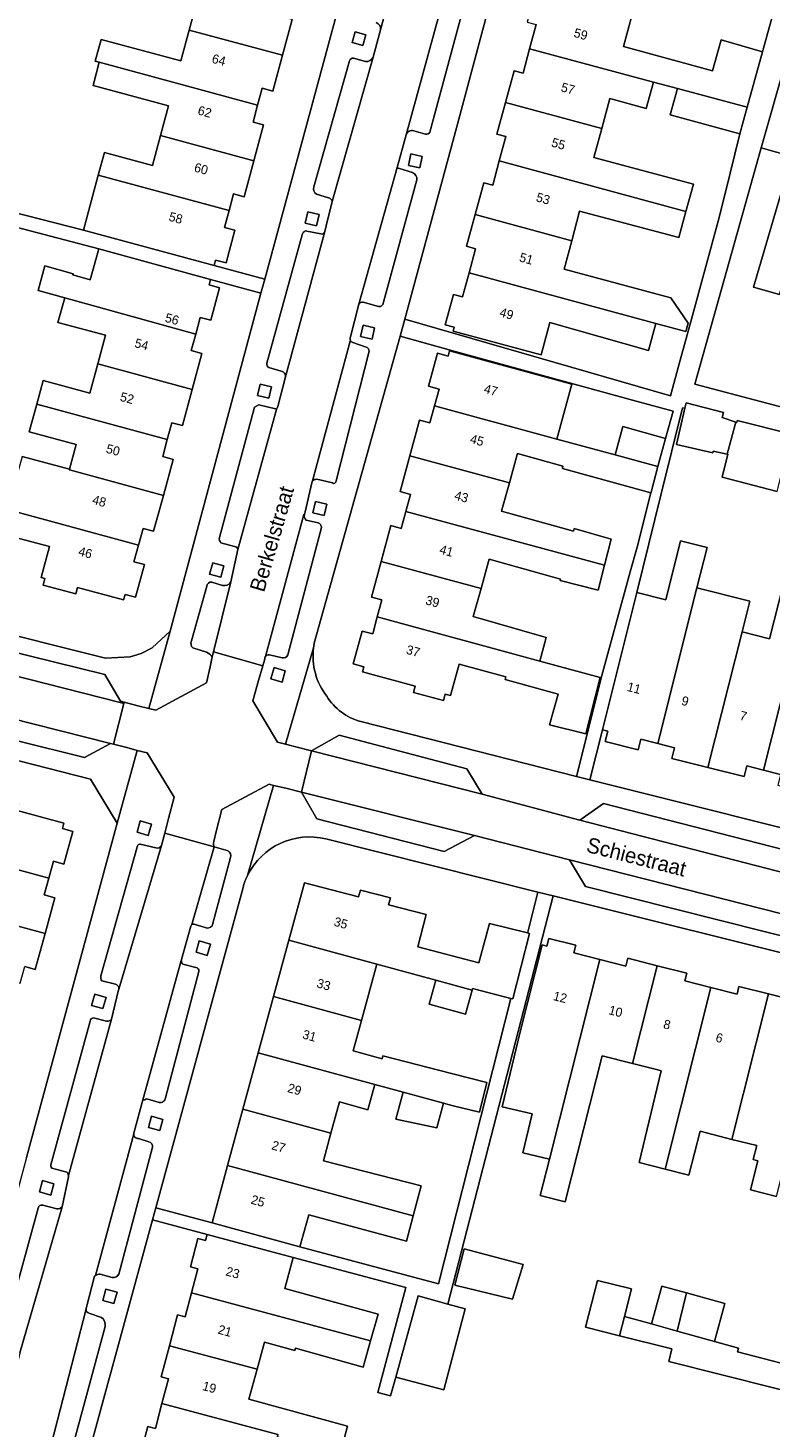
# Model space of a CAD drawing. Header units: metres. Extents: x 151448 to 154749, y 463108 to 465296.
# Tile 215 of 256: x 153399 to 153460, y 463644 to 463759. Entities that reach past the tile are written whole.
import ezdxf
from ezdxf.enums import TextEntityAlignment as Align

# ---------------------------------------------------------------- set-up
doc = ezdxf.new("R2010")
doc.units = ezdxf.units.M
for name, color, linetype, lineweight in [('B-PV-GR-GROENVOORZIENING-GV', 253, 'Continuous', 9), ('B-PV-OG-BEBOUWING-GV', 1, 'Continuous', 9), ('B-PV-OG-BEBOUWING-T18', 2, 'Continuous', 9), ('B-PV-OG-TERREIN_ERF-GV', 253, 'Continuous', 9), ('B-PV-OG-TOPOGRAFIE-T18', 2, 'Continuous', 9), ('B-PV-VH-OPENVERHARDING_BETONSTRAATSTEEN-GV', 253, 'Continuous', 9), ('B-PV-VH-OPENVERHARDING_STRAATBAKSTEEN-GV', 253, 'Continuous', 9), ('B-PV-VH-OPENVERHARDING_TEGEL-GV', 253, 'Continuous', 9)]:
    doc.layers.add(name, color=color, linetype=linetype, lineweight=lineweight)
doc.styles.add('Drong', font='txt', dxfattribs={"height": 1.8})

msp = doc.modelspace()

# ---------------------------------------------------------------- linework, layer by layer
at = {"layer": 'B-PV-GR-GROENVOORZIENING-GV', "flags": 128}
for points in [[(153426.451, 463757.616), (153426.695, 463758.488), (153425.818, 463758.733), (153425.574, 463757.862)], [(153431.131, 463747.532), (153431.338, 463748.47), (153430.4, 463748.677), (153430.193, 463747.739)], [(153422.646, 463742.764), (153422.853, 463743.702), (153421.915, 463743.909), (153421.708, 463742.971)], [(153427.202, 463733.44), (153427.409, 463734.378), (153426.471, 463734.585), (153426.264, 463733.647)], [(153418.718, 463728.582), (153418.925, 463729.52), (153417.987, 463729.727), (153417.78, 463728.789)], [(153423.273, 463718.932), (153423.48, 463719.87), (153422.542, 463720.077), (153422.335, 463719.139)], [(153414.753, 463713.846), (153415.014, 463714.771), (153414.09, 463715.032), (153413.829, 463714.108)], [(153419.802, 463705.222), (153420.063, 463706.147), (153419.138, 463706.408), (153418.878, 463705.484)], [(153408.794, 463692.597), (153409.055, 463693.522), (153408.131, 463693.783), (153407.87, 463692.859)], [(153413.643, 463682.725), (153413.904, 463683.65), (153412.98, 463683.911), (153412.719, 463682.987)], [(153405.05, 463678.342), (153405.311, 463679.267), (153404.387, 463679.528), (153404.126, 463678.604)], [(153409.731, 463668.3), (153409.992, 463669.225), (153409.068, 463669.486), (153408.807, 463668.562)], [(153400.759, 463662.997), (153401.02, 463663.922), (153400.096, 463664.183), (153399.835, 463663.259)], [(153405.963, 463654.069), (153406.224, 463654.994), (153405.3, 463655.255), (153405.039, 463654.331)]]:
    msp.add_lwpolyline(points, close=True, dxfattribs=at)
at = {"layer": 'B-PV-OG-BEBOUWING-GV', "flags": 128}
for points in [[(153419.827, 463756.809), (153420.621, 463759.758), (153419.762, 463759.99), (153420.142, 463761.396), (153407.313, 463764.864), (153407.231, 463764.563), (153406.711, 463762.639), (153412.73, 463761.012), (153412.151, 463758.877)], [(153459.337, 463757.083), (153455.931, 463758.064), (153455.231, 463755.509), (153447.906, 463757.517), (153448.622, 463760.161), (153448.396, 463760.223), (153448.549, 463760.789), (153446.057, 463761.463), (153445.904, 463760.898), (153441.452, 463762.104), (153441.359, 463761.755), (153440.615, 463761.955), (153439.962, 463759.52), (153440.706, 463759.321), (153440.169, 463757.321), (153450.354, 463754.589), (153452.334, 463754.058), (153458.078, 463752.517)], [(153417.79, 463752.697), (153418.167, 463754.094), (153419.032, 463753.86), (153419.827, 463756.809), (153412.151, 463758.877), (153411.461, 463756.333), (153404.907, 463758.111), (153404.42, 463756.312), (153404.757, 463756.221)], [(153438.185, 463752.921), (153446.105, 463750.775), (153446.762, 463753.237), (153449.767, 463752.423), (153450.354, 463754.589), (153440.169, 463757.321), (153439.633, 463755.321), (153438.89, 463755.523)], [(153465.83, 463755.117), (153463.931, 463755.655), (153464.142, 463756.4), (153461.789, 463757.066), (153461.578, 463756.32), (153461.275, 463756.406), (153459.228, 463749.176), (153461.751, 463748.462), (153458.609, 463737.715), (153460.735, 463737.111)], [(153404.757, 463756.221), (153404.244, 463754.324), (153410.459, 463752.638), (153409.795, 463750.192), (153417.477, 463748.108), (153418.279, 463751.066), (153417.412, 463751.301), (153417.79, 463752.697)], [(153452.334, 463754.058), (153451.745, 463751.887), (153457.476, 463750.333), (153458.078, 463752.517)], [(153437.679, 463748.11), (153453.04, 463743.948), (153453.662, 463746.197), (153445.467, 463748.383), (153446.105, 463750.775), (153438.185, 463752.921), (153437.48, 463750.32), (153438.223, 463750.119)], [(153404.679, 463746.933), (153415.434, 463744.013), (153415.807, 463745.386), (153416.674, 463745.151), (153417.477, 463748.108), (153409.795, 463750.192), (153409.13, 463747.74), (153405.181, 463748.79)], [(153453.04, 463743.948), (153437.679, 463748.11), (153437.135, 463746.102), (153436.392, 463746.304), (153435.685, 463743.695), (153443.642, 463741.539), (153444.29, 463743.967), (153452.445, 463741.792)], [(153415.434, 463744.013), (153404.679, 463746.933), (153403.456, 463742.412), (153414.21, 463739.503), (153414.329, 463739.943), (153415.193, 463739.708), (153415.925, 463742.405), (153415.061, 463742.64)], [(153453.02, 463734.072), (153453.234, 463734.767), (153451.802, 463736.848), (153443.02, 463739.208), (153443.642, 463741.539), (153435.685, 463743.695), (153434.978, 463741.087), (153435.721, 463740.885), (153435.185, 463738.905), (153450.571, 463734.735)], [(153412.701, 463733.859), (153413.07, 463735.223), (153413.934, 463734.988), (153414.663, 463737.673), (153413.798, 463737.907), (153413.915, 463738.338), (153404.715, 463740.878), (153404.01, 463738.326), (153402.583, 463738.72), (153402.61, 463738.816), (153400.277, 463739.46), (153399.72, 463737.443), (153401.933, 463736.832)], [(153435.185, 463738.905), (153434.648, 463736.924), (153433.905, 463737.125), (153433.226, 463734.616), (153433.969, 463734.414), (153433.885, 463734.106), (153441.119, 463732.149), (153441.836, 463734.798), (153449.964, 463732.497), (153450.571, 463734.735)], [(153401.933, 463736.832), (153401.353, 463734.822), (153405.283, 463733.76), (153404.647, 463731.403), (153412.394, 463729.293), (153413.191, 463732.262), (153412.331, 463732.495), (153412.701, 463733.859)], [(153442.403, 463725.213), (153443.634, 463729.742), (153433.584, 463732.474), (153433.459, 463732.035), (153432.585, 463732.272), (153431.853, 463729.569), (153432.726, 463729.333), (153432.348, 463727.939)], [(153404.647, 463731.403), (153403.993, 463728.981), (153400.138, 463730.022), (153399.617, 463728.095), (153410.355, 463725.17), (153410.733, 463726.559), (153411.597, 463726.324), (153412.394, 463729.293)], [(153410.033, 463720.584), (153410.84, 463723.544), (153409.976, 463723.78), (153410.355, 463725.17), (153399.617, 463728.095), (153398.997, 463725.798), (153402.852, 463724.757), (153402.306, 463722.734), (153402.295, 463722.692)], [(153450.737, 463722.953), (153447.212, 463723.909), (153442.403, 463725.213), (153432.348, 463727.939), (153431.971, 463726.546), (153431.102, 463726.782), (153430.304, 463723.838), (153438.516, 463721.612), (153439.158, 463723.938), (153439.181, 463724.02), (153442.919, 463722.988), (153442.868, 463722.802), (153450.155, 463720.791), (153450.168, 463720.835)], [(153456.442, 463723.971), (153457.144, 463726.613), (153456.006, 463726.984), (153456.127, 463727.395), (153453.06, 463728.207), (153452.942, 463727.75), (153452.262, 463724.774), (153455.262, 463724.071), (153455.289, 463724.233)], [(153450.737, 463722.953), (153451.358, 463725.267), (153447.844, 463726.241), (153447.212, 463723.909)], [(153457.144, 463726.613), (153456.442, 463723.971), (153456.478, 463723.963), (153456.018, 463722.071), (153460.558, 463720.908), (153461.721, 463725.61), (153457.256, 463726.731), (153457.235, 463726.584)], [(153407.989, 463716.486), (153408.363, 463717.859), (153409.227, 463717.623), (153410.033, 463720.584), (153402.295, 463722.692), (153402.306, 463722.734), (153398.399, 463723.785), (153397.215, 463719.422)], [(153429.995, 463719.259), (153446.338, 463714.828), (153446.89, 463716.966), (153443.836, 463717.859), (153443.782, 463717.643), (153437.871, 463719.275), (153437.899, 463719.378), (153438.516, 463721.612), (153430.304, 463723.838), (153429.506, 463720.895), (153430.375, 463720.66)], [(153384.723, 463717.671), (153390.85, 463716.002), (153391.579, 463718.675), (153394.573, 463717.86), (153394.599, 463717.956), (153400.664, 463716.369), (153399.971, 463713.827), (153400.29, 463713.74), (153400.141, 463713.195), (153402.819, 463712.466), (153402.967, 463713.011), (153406.761, 463711.977), (153406.883, 463712.426), (153407.744, 463712.191), (153408.479, 463714.879), (153407.615, 463715.114), (153407.989, 463716.486), (153397.215, 463719.422), (153389.448, 463721.538), (153385.94, 463722.493)], [(153446.338, 463714.828), (153429.995, 463719.259), (153429.615, 463717.859), (153428.746, 463718.094), (153427.948, 463715.151), (153436.176, 463712.92), (153436.792, 463715.148), (153436.839, 463715.318), (153442.724, 463713.691), (153442.694, 463713.583), (153445.808, 463712.777)], [(153452.594, 463716.832), (153451.384, 463711.992), (153448.986, 463712.592), (153446.163, 463701.297), (153446.609, 463701.186), (153446.391, 463700.313), (153449.105, 463699.634), (153449.323, 463700.507), (153450.713, 463700.158), (153453.936, 463712.971), (153454.771, 463716.287)], [(153459.429, 463697.965), (153463.555, 463714.363), (153463.912, 463715.782), (153461.822, 463716.308), (153459.927, 463708.779), (153457.659, 463709.349), (153454.851, 463698.188), (153457.82, 463697.441), (153458.039, 463698.314)], [(153436.176, 463712.92), (153427.948, 463715.151), (153427.15, 463712.208), (153428.019, 463711.973), (153427.64, 463710.574), (153441.013, 463706.948), (153441.539, 463708.887), (153435.54, 463710.617)], [(153463.555, 463714.363), (153459.429, 463697.965), (153460.818, 463697.615), (153460.598, 463696.742), (153463.567, 463695.995), (153465.606, 463704.097), (153463.232, 463704.703), (153465.585, 463713.835)], [(153450.713, 463700.158), (153452.102, 463699.808), (153451.882, 463698.935), (153454.851, 463698.188), (153457.659, 463709.349), (153458.295, 463711.875), (153453.936, 463712.971)], [(153445.988, 463705.599), (153441.013, 463706.948), (153427.64, 463710.574), (153427.261, 463709.175), (153426.394, 463709.41), (153425.663, 463706.705), (153426.527, 463706.471), (153426.413, 463706.051), (153430.761, 463704.892), (153430.618, 463704.361), (153433.08, 463703.697), (153433.223, 463704.229), (153433.662, 463704.11), (153434.362, 463706.678), (153438.22, 463705.656), (153438.156, 463705.415), (153442.509, 463704.229), (153441.822, 463701.708), (153444.812, 463700.966)], [(153387.736, 463692.44), (153389.589, 463691.928), (153389.631, 463692.08), (153400.607, 463689.087), (153400.984, 463690.469), (153401.853, 463690.232), (153402.589, 463692.927), (153401.72, 463693.164), (153401.843, 463693.612), (153397.992, 463694.647), (153398.131, 463695.165), (153395.49, 463695.897), (153395.345, 463695.359), (153392.883, 463696.02), (153392.193, 463693.453), (153388.303, 463694.489), (153389.158, 463697.587), (153385.456, 463698.608), (153384.035, 463693.461)], [(153389.589, 463691.928), (153389.053, 463690.004), (153393.191, 463688.853), (153392.586, 463686.617), (153400.294, 463684.515), (153401.099, 463687.468), (153400.231, 463687.705), (153400.607, 463689.087), (153389.631, 463692.08)], [(153427.595, 463682.001), (153432.449, 463680.681), (153435.44, 463679.869), (153435.476, 463679.995), (153438.638, 463679.188), (153438.803, 463679.145), (153440.176, 463684.525), (153440.002, 463684.569), (153436.863, 463685.353), (153436, 463682.105), (153430.974, 463683.44), (153431.665, 463686.077), (153428.565, 463686.89), (153428.713, 463687.452), (153426.243, 463688.086), (153426.099, 463687.536), (153421.644, 463688.704), (153420.357, 463683.967)], [(153398.247, 463680.429), (153398.62, 463681.799), (153399.488, 463681.563), (153400.294, 463684.515), (153392.586, 463686.617), (153391.939, 463684.23), (153387.779, 463685.389), (153382.216, 463686.92), (153381.659, 463684.953)], [(153426.336, 463677.369), (153427.595, 463682.001), (153420.357, 463683.967), (153419.099, 463679.335)], [(153441.803, 463665.954), (153445.943, 463682.381), (153443.804, 463682.92), (153443.965, 463683.555), (153441.749, 463684.116), (153441.588, 463683.481), (153441.196, 463683.58), (153439.386, 463676.422), (153437.918, 463670.261), (153440.385, 463669.673), (153439.623, 463666.473)], [(153445.943, 463682.381), (153441.803, 463665.954), (153441.046, 463662.95), (153443.095, 463662.434), (153446.146, 463674.469), (153448.644, 463673.83), (153450.67, 463681.87), (153448.244, 463682.483), (153448.082, 463681.842)], [(153455.089, 463680.076), (153452.936, 463680.619), (153453.097, 463681.258), (153450.67, 463681.87), (153448.644, 463673.83), (153450.713, 463673.3), (153450.997, 463673.227), (153449.189, 463665.673), (153451.32, 463665.124)], [(153431.901, 463678.712), (153434.888, 463677.881), (153435.44, 463679.869), (153432.449, 463680.681)], [(153459.829, 463679.554), (153457.402, 463680.166), (153457.242, 463679.533), (153455.089, 463680.076), (153451.32, 463665.124), (153453.262, 463664.623), (153454.199, 463668.256), (153456.811, 463667.582), (153457.769, 463671.382)], [(153419.099, 463679.335), (153417.84, 463674.703), (153427.447, 463672.093), (153429.757, 463671.465), (153433.077, 463670.563), (153433.882, 463670.344), (153436.037, 463669.834), (153436.657, 463672.267), (153433.738, 463673.011), (153428.102, 463674.45), (153428.036, 463674.213), (153425.658, 463674.874), (153426.336, 463677.369)], [(153457.769, 463671.382), (153456.811, 463667.582), (153458.861, 463667.066), (153458.572, 463665.916), (153458.958, 463665.819), (153458.355, 463663.427), (153460.498, 463662.887), (153464.248, 463677.767), (153462.096, 463678.31), (153462.255, 463678.942), (153459.829, 463679.554)], [(153424.517, 463670.676), (153426.871, 463670.021), (153427.447, 463672.093), (153417.84, 463674.703), (153416.581, 463670.071), (153423.819, 463668.105)], [(153429.757, 463671.465), (153429.156, 463669.242), (153432.53, 463668.538), (153433.077, 463670.563)], [(153423.199, 463665.823), (153423.819, 463668.105), (153416.581, 463670.071), (153415.322, 463665.439), (153430.587, 463661.291), (153431.234, 463663.746)], [(153415.322, 463665.439), (153414.035, 463660.701), (153421.272, 463658.734), (153421.992, 463661.384), (153430.035, 463659.199), (153430.587, 463661.291)], [(153420.707, 463657.865), (153413.642, 463659.755), (153413.506, 463659.248), (153412.878, 463659.416), (153412.261, 463657.082), (153412.882, 463656.916), (153412.354, 463654.944), (153427.087, 463651.002), (153427.709, 463653.203), (153420.025, 463655.316)], [(153438.772, 463654.424), (153439.637, 463657.275), (153434.799, 463658.56), (153434.015, 463655.587)], [(153447.98, 463653.005), (153448.55, 463655.268), (153445.747, 463655.975), (153444.778, 463652.131), (153447.581, 463651.425)], [(153412.354, 463654.944), (153411.827, 463652.972), (153411.205, 463653.139), (153410.525, 463650.59), (153417.742, 463648.658), (153418.355, 463650.89), (153420.85, 463650.204), (153420.9, 463650.385), (153426.476, 463648.837), (153427.087, 463651.002)], [(153433.433, 463654.023), (153430.99, 463654.695), (153429.153, 463648.02), (153433.103, 463646.97), (153434.876, 463653.626)], [(153453.09, 463654.943), (153451.065, 463655.503), (153450.203, 463652.39), (153452.302, 463651.809)], [(153452.302, 463651.809), (153455.377, 463650.958), (153456.239, 463654.071), (153453.09, 463654.943)], [(153409.917, 463645.834), (153419.46, 463643.281), (153419.411, 463643.094), (153424.576, 463641.689), (153425.174, 463643.981), (153417.069, 463646.209), (153417.742, 463648.658), (153410.525, 463650.59), (153409.845, 463648.041), (153410.463, 463647.875)], [(153418.247, 463638.682), (153419.411, 463643.094), (153419.46, 463643.281), (153409.917, 463645.834), (153409.371, 463643.793), (153408.749, 463643.959), (153408.067, 463641.406)]]:
    msp.add_lwpolyline(points, close=True, dxfattribs=at)
at = {"layer": 'B-PV-OG-TERREIN_ERF-GV', "flags": 128}
for points in [[(153420.621, 463759.758), (153419.827, 463756.809), (153419.032, 463753.86), (153418.167, 463754.094), (153417.79, 463752.697), (153417.412, 463751.301), (153418.279, 463751.066), (153417.477, 463748.108), (153416.674, 463745.151), (153415.807, 463745.386), (153415.434, 463744.013), (153415.061, 463742.64), (153415.925, 463742.405), (153415.193, 463739.708), (153414.329, 463739.943), (153414.21, 463739.503), (153418.377, 463738.376), (153425.762, 463765.631)], [(153437.605, 463763.779), (153434.421, 463751.848), (153429.906, 463735.094), (153451.758, 463728.772), (153452.57, 463731.718), (153453.495, 463735.071), (153455.682, 463743.156), (153456.253, 463745.428), (153457.476, 463750.333), (153451.745, 463751.887), (153452.334, 463754.058), (153450.354, 463754.589), (153449.767, 463752.423), (153446.762, 463753.237), (153446.105, 463750.775), (153445.467, 463748.383), (153453.662, 463746.197), (153453.04, 463743.948), (153452.445, 463741.792), (153444.29, 463743.967), (153443.642, 463741.539), (153443.02, 463739.208)], [(153396.336, 463749.179), (153395.163, 463744.533), (153403.456, 463742.412), (153404.679, 463746.933), (153405.181, 463748.79), (153409.13, 463747.74), (153409.795, 463750.192), (153410.459, 463752.638), (153404.244, 463754.324), (153404.757, 463756.221), (153404.42, 463756.312), (153404.907, 463758.111), (153411.461, 463756.333), (153412.151, 463758.877), (153412.73, 463761.012)], [(153448.622, 463760.161), (153447.906, 463757.517), (153455.231, 463755.509), (153455.931, 463758.064), (153459.337, 463757.083), (153460.401, 463760.942)], [(153443.02, 463739.208), (153451.802, 463736.848), (153453.234, 463734.767), (153453.02, 463734.072), (153450.571, 463734.735), (153449.964, 463732.497), (153441.836, 463734.798), (153441.119, 463732.149), (153433.885, 463734.106), (153433.969, 463734.414), (153433.226, 463734.616), (153433.905, 463737.125), (153434.648, 463736.924), (153435.185, 463738.905), (153435.721, 463740.885), (153434.978, 463741.087), (153435.685, 463743.695), (153436.392, 463746.304), (153437.135, 463746.102), (153437.679, 463748.11), (153438.223, 463750.119), (153437.48, 463750.32), (153438.185, 463752.921), (153438.89, 463755.523), (153439.633, 463755.321), (153440.169, 463757.321), (153440.706, 463759.321)], [(153460.735, 463737.111), (153458.609, 463737.715), (153461.751, 463748.462), (153459.228, 463749.176), (153453.759, 463729.722), (153462.599, 463727.41)], [(153391.723, 463744.278), (153404.715, 463740.878), (153413.915, 463738.338), (153418.064, 463737.213), (153418.377, 463738.376), (153414.21, 463739.503), (153403.456, 463742.412), (153395.163, 463744.533)], [(153398.399, 463723.785), (153402.306, 463722.734), (153402.852, 463724.757), (153398.997, 463725.798), (153399.617, 463728.095), (153400.138, 463730.022), (153403.993, 463728.981), (153404.647, 463731.403), (153405.283, 463733.76), (153401.353, 463734.822), (153401.933, 463736.832), (153399.72, 463737.443), (153400.277, 463739.46), (153402.61, 463738.816), (153402.583, 463738.72), (153404.01, 463738.326), (153404.715, 463740.878), (153391.723, 463744.278)], [(153383.466, 463712.631), (153405.262, 463707.173), (153407.298, 463707.306), (153408.215, 463707.573), (153409.111, 463708.044), (153410.582, 463709.402), (153418.064, 463737.213), (153413.915, 463738.338), (153413.798, 463737.907), (153414.663, 463737.673), (153413.934, 463734.988), (153413.07, 463735.223), (153412.701, 463733.859), (153412.331, 463732.495), (153413.191, 463732.262), (153412.394, 463729.293), (153411.597, 463726.324), (153410.733, 463726.559), (153410.355, 463725.17), (153409.976, 463723.78), (153410.84, 463723.544), (153410.033, 463720.584), (153409.227, 463717.623), (153408.363, 463717.859), (153407.989, 463716.486), (153407.615, 463715.114), (153408.479, 463714.879), (153407.744, 463712.191), (153406.883, 463712.426), (153406.761, 463711.977), (153402.967, 463713.011), (153402.819, 463712.466), (153400.141, 463713.195), (153400.29, 463713.74), (153399.971, 463713.827), (153400.664, 463716.369), (153394.599, 463717.956)], [(153426.273, 463701.964), (153444.032, 463697.457), (153446.121, 463705.769), (153448.453, 463714.283), (153449.012, 463716.31), (153450.155, 463720.791), (153442.868, 463722.802), (153442.919, 463722.988), (153439.181, 463724.02), (153439.158, 463723.938), (153438.516, 463721.612), (153437.899, 463719.378), (153437.871, 463719.275), (153443.782, 463717.643), (153443.836, 463717.859), (153446.89, 463716.966), (153446.338, 463714.828), (153445.808, 463712.777), (153442.694, 463713.583), (153442.724, 463713.691), (153436.839, 463715.318), (153436.792, 463715.148), (153436.176, 463712.92), (153435.54, 463710.617), (153441.539, 463708.887), (153441.013, 463706.948), (153445.988, 463705.599), (153444.812, 463700.966), (153441.822, 463701.708), (153442.509, 463704.229), (153438.156, 463705.415), (153438.22, 463705.656), (153434.362, 463706.678), (153433.662, 463704.11), (153433.223, 463704.229), (153433.08, 463703.697), (153430.618, 463704.361), (153430.761, 463704.892), (153426.413, 463706.051), (153426.527, 463706.471), (153425.663, 463706.705), (153426.394, 463709.41), (153427.261, 463709.175), (153427.64, 463710.574), (153428.019, 463711.973), (153427.15, 463712.208), (153427.948, 463715.151), (153428.746, 463718.094), (153429.615, 463717.859), (153429.995, 463719.259), (153430.375, 463720.66), (153429.506, 463720.895), (153430.304, 463723.838), (153431.102, 463726.782), (153431.971, 463726.546), (153432.348, 463727.939), (153432.726, 463729.333), (153431.853, 463729.569), (153432.585, 463732.272), (153433.459, 463732.035), (153433.584, 463732.474), (153443.634, 463729.742), (153442.403, 463725.213), (153447.212, 463723.909), (153447.844, 463726.241), (153451.358, 463725.267), (153451.983, 463727.522), (153448.943, 463728.327), (153433.738, 463732.509), (153429.51, 463733.675), (153422.451, 463708.428)], [(153460.558, 463720.908), (153456.018, 463722.071), (153456.478, 463723.963), (153456.442, 463723.971), (153455.289, 463724.233), (153455.262, 463724.071), (153452.262, 463724.774), (153452.942, 463727.75), (153452.745, 463727.797), (153450.959, 463720.599), (153448.986, 463712.592), (153451.384, 463711.992), (153452.594, 463716.832), (153454.771, 463716.287), (153453.936, 463712.971), (153458.295, 463711.875), (153457.659, 463709.349), (153459.927, 463708.779), (153461.822, 463716.308)], [(153422.394, 463708.061), (153422.388, 463708.041)], [(153398.781, 463666.086), (153406.225, 463693.591), (153404.04, 463697.221), (153386.322, 463701.745)], [(153460.818, 463697.615), (153459.429, 463697.965), (153458.039, 463698.314), (153457.82, 463697.441), (153454.851, 463698.188), (153451.882, 463698.935), (153452.102, 463699.808), (153450.713, 463700.158), (153449.323, 463700.507), (153449.105, 463699.634), (153446.391, 463700.313), (153446.609, 463701.186), (153446.163, 463701.297), (153445.133, 463697.179), (153491.172, 463685.638)], [(153397.992, 463694.647), (153401.843, 463693.612), (153401.72, 463693.164), (153402.589, 463692.927), (153401.853, 463690.232), (153400.984, 463690.469), (153400.607, 463689.087), (153400.231, 463687.705), (153401.099, 463687.468), (153400.294, 463684.515), (153399.488, 463681.563), (153398.62, 463681.799)], [(153416.586, 463688.321), (153409.407, 463661.959), (153414.035, 463660.701), (153415.322, 463665.439), (153416.581, 463670.071), (153417.84, 463674.703), (153419.099, 463679.335), (153420.357, 463683.967), (153421.644, 463688.704), (153426.099, 463687.536), (153426.243, 463688.086), (153428.713, 463687.452), (153428.565, 463686.89), (153431.665, 463686.077), (153430.974, 463683.44), (153436, 463682.105), (153436.863, 463685.353), (153440.002, 463684.569), (153440.022, 463684.647), (153440.854, 463687.93), (153423.414, 463692.306)], [(153488.373, 463676.057), (153488.256, 463676.092), (153488.035, 463676.152), (153442.113, 463687.615), (153433.433, 463654.023), (153434.876, 463653.626), (153433.103, 463646.97), (153429.153, 463648.02), (153428.729, 463646.479), (153427.668, 463646.763), (153429.975, 463655.385), (153420.707, 463657.865), (153420.025, 463655.316), (153427.709, 463653.203), (153427.087, 463651.002), (153426.476, 463648.837), (153420.9, 463650.385), (153420.85, 463650.204), (153418.355, 463650.89), (153417.742, 463648.658), (153417.069, 463646.209), (153425.174, 463643.981), (153424.576, 463641.689)], [(153460.498, 463662.887), (153458.355, 463663.427), (153458.958, 463665.819), (153458.572, 463665.916), (153458.861, 463667.066), (153456.811, 463667.582), (153454.199, 463668.256), (153453.262, 463664.623), (153451.32, 463665.124), (153449.189, 463665.673), (153450.997, 463673.227), (153450.713, 463673.3), (153448.644, 463673.83), (153446.146, 463674.469), (153443.095, 463662.434), (153441.046, 463662.95), (153441.803, 463665.954), (153439.623, 463666.473), (153440.385, 463669.673), (153437.918, 463670.261), (153439.386, 463676.422), (153441.196, 463683.58), (153441.588, 463683.481), (153441.749, 463684.116), (153443.965, 463683.555), (153443.804, 463682.92), (153445.943, 463682.381), (153448.082, 463681.842), (153448.244, 463682.483), (153450.67, 463681.87), (153453.097, 463681.258), (153452.936, 463680.619), (153455.089, 463680.076), (153457.242, 463679.533), (153457.402, 463680.166), (153459.829, 463679.554), (153462.255, 463678.942)], [(153408.067, 463641.406), (153408.749, 463643.959), (153409.371, 463643.793), (153409.917, 463645.834), (153410.463, 463647.875), (153409.845, 463648.041), (153410.525, 463650.59), (153411.205, 463653.139), (153411.827, 463652.972), (153412.354, 463654.944), (153412.882, 463656.916), (153412.261, 463657.082), (153412.878, 463659.416), (153413.506, 463659.248), (153413.642, 463659.755), (153409.136, 463660.961), (153402.181, 463635.421)], [(153464.709, 463646.012), (153451.625, 463649.307), (153451.886, 463650.341), (153447.581, 463651.425), (153444.778, 463652.131), (153445.747, 463655.975), (153448.55, 463655.268), (153447.98, 463653.005), (153450.203, 463652.39), (153451.065, 463655.503), (153453.09, 463654.943), (153456.239, 463654.071), (153455.377, 463650.958), (153457.367, 463650.407), (153457.284, 463650.088), (153461.493, 463648.987)]]:
    msp.add_lwpolyline(points, dxfattribs=at)
at = {"layer": 'B-PV-OG-TERREIN_ERF-GV'}
for points in [[(153422.388, 463708.041, 0.1993297), (153423.483, 463704.053)], [(153422.451, 463708.428, 0.0243588), (153422.394, 463708.061)], [(153423.483, 463704.053, 0.1859185), (153426.273, 463701.964)], [(153423.414, 463692.306, 0.3535865), (153416.958, 463689.301)], [(153416.958, 463689.301, 0.0471212), (153416.586, 463688.321)]]:
    msp.add_lwpolyline(points, format="xyb", dxfattribs=at)
at = {"layer": 'B-PV-OG-TERREIN_ERF-GV', "flags": 128}
for points in [[(153427.447, 463672.093), (153426.871, 463670.021), (153424.517, 463670.676), (153423.819, 463668.105), (153423.199, 463665.823), (153431.234, 463663.746), (153430.587, 463661.291), (153430.035, 463659.199), (153421.992, 463661.384), (153421.272, 463658.734), (153432.683, 463655.704), (153438.638, 463679.188), (153435.476, 463679.995), (153435.44, 463679.869), (153434.888, 463677.881), (153431.901, 463678.712), (153432.449, 463680.681), (153427.595, 463682.001), (153426.336, 463677.369), (153425.658, 463674.874), (153428.036, 463674.213), (153428.102, 463674.45), (153433.738, 463673.011), (153436.657, 463672.267), (153436.037, 463669.834), (153433.882, 463670.344), (153433.077, 463670.563), (153432.53, 463668.538), (153429.156, 463669.242), (153429.757, 463671.465)], [(153438.772, 463654.424), (153434.015, 463655.587), (153434.799, 463658.56), (153439.637, 463657.275)]]:
    msp.add_lwpolyline(points, close=True, dxfattribs=at)
at = {"layer": 'B-PV-VH-OPENVERHARDING_BETONSTRAATSTEEN-GV', "flags": 128}
for points in [[(153427.891, 463758.884), (153429.481, 463764.762), (153429.604, 463765.215)], [(153432.99, 463762.447), (153433.311, 463763.677), (153429.481, 463764.762), (153427.891, 463758.884), (153427.291, 463756.651), (153423.931, 463744.778), (153423.442, 463742.751), (153423.32, 463742.305), (153420.095, 463730.337), (153419.453, 463727.899)], [(153426.119, 463736.33), (153429.277, 463747.555), (153430.018, 463750.25), (153433.191, 463761.889)], [(153434.653, 463761.513), (153433.191, 463761.889), (153430.018, 463750.25)], [(153431.972, 463750.476), (153434.846, 463761.144)], [(153425.343, 463756.34), (153422.416, 463745.971)], [(153423.931, 463744.778), (153427.291, 463756.651)], [(153426.663, 463756.297), (153425.69, 463756.575)], [(153430.643, 463750.594), (153431.593, 463750.319)], [(153429.277, 463747.555), (153426.119, 463736.33)], [(153430.539, 463747.143), (153429.454, 463747.483)], [(153428.135, 463736.469), (153430.895, 463746.547)], [(153422.622, 463745.376), (153423.633, 463745.076)], [(153420.095, 463730.337), (153423.32, 463742.305)], [(153423.124, 463742.091), (153421.694, 463742.343)], [(153421.455, 463742.017), (153418.546, 463731.462)], [(153426.469, 463736.472), (153427.748, 463736.113)], [(153425.422, 463733.619), (153426.082, 463736.205)], [(153419.376, 463727.754), (153416.161, 463716.117), (153415.586, 463713.464), (153414.162, 463707.711), (153418.206, 463706.551), (153418.344, 463707.03), (153418.42, 463707.318), (153418.428, 463707.33), (153421.58, 463719.013), (153421.637, 463719.002), (153421.642, 463719.021), (153421.691, 463719.23), (153422.249, 463721.612), (153422.3, 463721.776), (153422.303, 463721.786), (153425.409, 463733.267)], [(153426.794, 463732.763), (153425.628, 463733.153), (153425.409, 463733.267), (153422.303, 463721.786)], [(153425.409, 463733.267), (153425.423, 463733.365)], [(153424.265, 463721.781), (153426.966, 463732.455)], [(153418.721, 463731.106), (153419.734, 463730.805)], [(153419.249, 463727.69), (153417.883, 463728.043), (153417.526, 463727.835), (153414.646, 463717.103)], [(153416.161, 463716.117), (153419.376, 463727.754)], [(153422.659, 463721.904), (153423.938, 463721.605)], [(153421.637, 463719.002), (153421.58, 463719.013), (153418.428, 463707.33)], [(153420.276, 463707.451), (153423.037, 463717.947)], [(153422.77, 463718.334), (153421.789, 463718.544)], [(153414.764, 463716.686), (153415.894, 463716.386)], [(153414.905, 463713.175), (153414.013, 463713.444)], [(153414.059, 463707.287), (153414.162, 463707.711), (153415.586, 463713.464)], [(153413.597, 463713.119), (153412.337, 463708.6)], [(153420.087, 463700.114), (153419.427, 463700.284), (153417.382, 463703.68), (153417.863, 463705.354), (153418.206, 463706.551), (153414.162, 463707.711), (153414.059, 463707.287), (153413.873, 463706.458), (153413.578, 463705.146), (153409.408, 463702.894), (153408.828, 463703.044), (153407.938, 463703.273), (153406.808, 463703.564), (153406.781, 463703.458), (153405.922, 463700.104), (153407.013, 463699.82), (153407.882, 463699.595), (153408.686, 463699.386), (153410.909, 463695.751), (153410.46, 463693.996), (153410.146, 463692.77), (153414.222, 463691.645)], [(153412.453, 463708.034), (153413.583, 463707.675)], [(153418.759, 463707.455), (153419.8, 463707.215)], [(153414.174, 463692.085), (153414.382, 463692.922), (153414.834, 463694.731), (153418.736, 463696.805), (153419.104, 463696.717), (153420.122, 463696.474), (153421.393, 463696.169), (153422.222, 463699.564), (153420.937, 463699.895), (153420.087, 463700.114)], [(153412.347, 463685.231), (153412.376, 463685.256), (153414.222, 463691.645), (153410.146, 463692.77), (153409.891, 463691.773), (153409.889, 463691.767), (153406.369, 463679.936), (153406.363, 463679.911), (153406.352, 463679.876), (153405.752, 463677.467), (153402.214, 463664.619), (153402.216, 463664.591)], [(153407.897, 463691.742), (153404.897, 463681.039)], [(153406.369, 463679.936), (153409.889, 463691.767)], [(153409.412, 463691.561), (153408.134, 463691.89)], [(153414.222, 463691.645), (153412.376, 463685.256)], [(153415.361, 463691.339), (153414.222, 463691.645)], [(153414.039, 463685.154), (153415.569, 463690.773)], [(153411.534, 463682.393), (153412.284, 463685.128)], [(153412.641, 463685.276), (153413.473, 463685.006)], [(153407.635, 463668.211), (153408.323, 463670.733), (153408.325, 463670.739), (153411.51, 463682.299), (153411.511, 463682.311)], [(153411.51, 463682.299), (153408.325, 463670.739)], [(153410.2, 463671.002), (153412.954, 463681.406)], [(153412.693, 463681.736), (153411.627, 463682.004)], [(153404.961, 463680.628), (153406.085, 463680.352)], [(153405.365, 463677.321), (153404.294, 463677.59)], [(153403.997, 463677.323), (153400.758, 463665.49)], [(153402.214, 463664.619), (153405.752, 463677.467)], [(153408.682, 463670.916), (153409.693, 463670.616)], [(153403.706, 463653.762), (153404.366, 463656.319), (153404.426, 463656.366), (153404.435, 463656.373), (153407.589, 463668.039)], [(153407.589, 463668.039), (153404.435, 463656.373)], [(153408.823, 463667.376), (153407.977, 463667.64)], [(153406.359, 463656.493), (153409.149, 463666.929)], [(153400.847, 463665.222), (153402.08, 463664.879)], [(153402.212, 463664.505), (153401.699, 463662.035), (153398.218, 463650.025), (153398.218, 463650.014), (153398.216, 463649.979), (153397.662, 463647.774), (153397.649, 463647.746), (153394.447, 463635.829)], [(153399.741, 463661.928), (153396.782, 463651.192)], [(153398.218, 463650.025), (153401.699, 463662.035)], [(153401.255, 463661.859), (153400.125, 463662.159)], [(153404.842, 463656.497), (153405.823, 463656.227)], [(153394.452, 463635.469), (153394.171, 463634.369), (153398.113, 463633.286), (153399.914, 463639.241), (153400.613, 463641.704), (153403.673, 463653.64)], [(153403.673, 463653.64), (153400.613, 463641.704)], [(153404.953, 463652.927), (153403.972, 463653.256)], [(153402.453, 463641.834), (153405.234, 463652.182)]]:
    msp.add_lwpolyline(points, dxfattribs=at)
at = {"layer": 'B-PV-VH-OPENVERHARDING_BETONSTRAATSTEEN-GV'}
for points in [[(153427.536, 463759.49, -0.407091), (153427.891, 463758.884)], [(153425.69, 463756.575, 0.3673219), (153425.343, 463756.34)], [(153427.291, 463756.651, -0.3379181), (153426.663, 463756.297)], [(153430.018, 463750.25, -0.4221935), (153430.643, 463750.594)], [(153431.593, 463750.319, 0.3572067), (153431.972, 463750.476)], [(153429.454, 463747.483, -0.1147009), (153429.277, 463747.555)], [(153430.895, 463746.547, 0.3320165), (153430.539, 463747.143)], [(153422.416, 463745.971, 0.3731817), (153422.622, 463745.376)], [(153423.633, 463745.076, -0.295302), (153423.931, 463744.778)], [(153421.694, 463742.343, 0.224631), (153421.455, 463742.017)], [(153423.32, 463742.305, -0.2392097), (153423.124, 463742.091)], [(153426.082, 463736.205, -0.1212213), (153426.119, 463736.33)], [(153426.119, 463736.33, -0.3539788), (153426.469, 463736.472)], [(153427.748, 463736.113, 0.464368), (153428.135, 463736.469)], [(153425.423, 463733.365, -0.1929105), (153425.422, 463733.619)], [(153426.966, 463732.455, 0.2588076), (153426.794, 463732.763)], [(153418.546, 463731.462, 0.3855601), (153418.721, 463731.106)], [(153419.734, 463730.805, -0.3966405), (153420.095, 463730.337)], [(153419.376, 463727.754, -0.1415081), (153419.249, 463727.69)], [(153419.453, 463727.899, -0.1608695), (153419.376, 463727.754)], [(153422.303, 463721.786, -0.1736958), (153422.659, 463721.904)], [(153423.938, 463721.605, 0.6107983), (153424.265, 463721.781)], [(153421.789, 463718.544, -0.2922688), (153421.637, 463719.002)], [(153423.037, 463717.947, 0.2413218), (153422.77, 463718.334)], [(153414.646, 463717.103, 0.2681503), (153414.764, 463716.686)], [(153415.894, 463716.386, -0.339548), (153416.161, 463716.117)], [(153414.013, 463713.444, 0.3736536), (153413.597, 463713.119)], [(153415.586, 463713.464, -0.3446964), (153414.905, 463713.175)], [(153412.337, 463708.6, 0.3041477), (153412.453, 463708.034)], [(153413.583, 463707.675, -0.1597157), (153414.059, 463707.287)], [(153418.428, 463707.33, -0.3039982), (153418.759, 463707.455)], [(153419.8, 463707.215, 0.3569041), (153420.276, 463707.451)], [(153408.134, 463691.89, 0.2621395), (153407.897, 463691.742)], [(153409.889, 463691.767, -0.3646695), (153409.412, 463691.561)], [(153414.222, 463691.645, -0.209082), (153414.174, 463692.085)], [(153415.569, 463690.773, 0.2822291), (153415.361, 463691.339)], [(153412.284, 463685.128, -0.1079713), (153412.347, 463685.231)], [(153412.376, 463685.256, -0.2865861), (153412.641, 463685.276)], [(153413.473, 463685.006, 0.3250395), (153414.039, 463685.154)], [(153411.627, 463682.004, -0.2475128), (153411.51, 463682.299)], [(153411.511, 463682.311, -0.0628734), (153411.534, 463682.393)], [(153404.897, 463681.039, 0.209101), (153404.961, 463680.628)], [(153412.954, 463681.406, 0.3975462), (153412.693, 463681.736)], [(153406.085, 463680.352, -0.4196268), (153406.369, 463679.936)], [(153404.294, 463677.59, 0.3582756), (153403.997, 463677.323)], [(153405.752, 463677.467, -0.3358798), (153405.365, 463677.321)], [(153408.325, 463670.739, -0.1155956), (153408.682, 463670.916)], [(153409.693, 463670.616, 0.4265588), (153410.2, 463671.002)], [(153407.589, 463668.039, -0.2453037), (153407.635, 463668.211)], [(153407.977, 463667.64, -0.4307544), (153407.589, 463668.039)], [(153409.149, 463666.929, 0.3973411), (153408.823, 463667.376)], [(153400.758, 463665.49, 0.2206036), (153400.847, 463665.222)], [(153402.08, 463664.879, -0.177381), (153402.214, 463664.619)], [(153402.216, 463664.591, -0.0464114), (153402.212, 463664.505)], [(153400.125, 463662.159, 0.4925381), (153399.741, 463661.928)], [(153401.699, 463662.035, -0.2426182), (153401.255, 463661.859)], [(153404.435, 463656.373, -0.1524099), (153404.842, 463656.497)], [(153405.823, 463656.227, 0.3243664), (153406.359, 463656.493)], [(153403.972, 463653.256, -0.3937652), (153403.673, 463653.64)], [(153403.673, 463653.64, -0.0881536), (153403.706, 463653.762)], [(153405.234, 463652.182, 0.2685544), (153404.953, 463652.927)]]:
    msp.add_lwpolyline(points, format="xyb", dxfattribs=at)
at = {"layer": 'B-PV-VH-OPENVERHARDING_BETONSTRAATSTEEN-GV', "flags": 128}
for points in [[(153406.808, 463703.564), (153406.494, 463703.645), (153405.22, 463705.849), (153390.83, 463709.391), (153388.443, 463708.121), (153406.362, 463703.564), (153406.781, 463703.458)], [(153405.68, 463700.164), (153391.037, 463703.858), (153392.476, 463701.753), (153403.539, 463699.01)], [(153422.222, 463699.564), (153436.256, 463695.992), (153435.011, 463698.077), (153424.486, 463700.838)], [(153435.623, 463692.602), (153421.393, 463696.169), (153422.656, 463693.97), (153433.151, 463691.269)], [(153444.313, 463693.862), (153490.218, 463682.009), (153488.974, 463684.183), (153475.03, 463687.844), (153446.249, 463695.226)], [(153489.523, 463678.885), (153443.444, 463690.591), (153444.777, 463688.387), (153463.181, 463683.765), (153487.323, 463677.583)]]:
    msp.add_lwpolyline(points, close=True, dxfattribs=at)
at = {"layer": 'B-PV-VH-OPENVERHARDING_STRAATBAKSTEEN-GV', "flags": 128}
for points in [[(153371.002, 463708.786), (153384.601, 463705.551), (153391.037, 463703.858), (153405.68, 463700.164), (153405.922, 463700.104), (153406.781, 463703.458), (153406.362, 463703.564), (153388.443, 463708.121), (153388.419, 463708.109), (153379.132, 463710.343), (153379.086, 463710.419), (153371.855, 463712.231)], [(153444.313, 463693.862), (153436.256, 463695.992), (153422.222, 463699.564), (153421.393, 463696.169), (153435.623, 463692.602), (153443.444, 463690.591), (153489.523, 463678.885), (153490.218, 463682.009)]]:
    msp.add_lwpolyline(points, close=True, dxfattribs=at)
at = {"layer": 'B-PV-VH-OPENVERHARDING_TEGEL-GV', "flags": 128}
for points in [[(153429.604, 463765.215), (153430.66, 463769.165), (153428.459, 463773.005), (153427.807, 463773.18), (153425.762, 463765.631), (153418.377, 463738.376), (153418.064, 463737.213), (153410.582, 463709.402), (153408.828, 463703.044), (153409.408, 463702.894), (153413.578, 463705.146), (153413.873, 463706.458), (153414.059, 463707.287)], [(153422.451, 463708.428), (153429.51, 463733.675), (153429.906, 463735.094), (153434.421, 463751.848), (153437.605, 463763.779), (153439.343, 463770.293), (153438.74, 463770.452), (153434.546, 463768.037), (153433.311, 463763.677), (153432.99, 463762.447)], [(153460.401, 463760.942), (153459.337, 463757.083), (153458.078, 463752.517), (153457.476, 463750.333), (153456.253, 463745.428), (153455.682, 463743.156), (153453.495, 463735.071), (153452.57, 463731.718), (153451.758, 463728.772), (153429.906, 463735.094), (153429.51, 463733.675), (153433.738, 463732.509), (153448.943, 463728.327), (153451.983, 463727.522), (153451.358, 463725.267), (153450.737, 463722.953), (153450.168, 463720.835), (153450.155, 463720.791), (153449.012, 463716.31), (153448.453, 463714.283), (153446.121, 463705.769), (153444.032, 463697.457), (153445.133, 463697.179), (153446.163, 463701.297), (153448.986, 463712.592), (153450.959, 463720.599), (153452.745, 463727.797), (153452.942, 463727.75), (153453.06, 463728.207), (153456.127, 463727.395), (153456.006, 463726.984), (153457.144, 463726.613), (153457.235, 463726.584), (153457.256, 463726.731), (153461.721, 463725.61)], [(153434.846, 463761.144), (153431.972, 463750.476)], [(153427.291, 463756.651), (153427.891, 463758.884)], [(153422.416, 463745.971), (153425.343, 463756.34)], [(153425.69, 463756.575), (153426.663, 463756.297)], [(153462.599, 463727.41), (153453.759, 463729.722), (153459.228, 463749.176), (153461.275, 463756.406)], [(153430.018, 463750.25), (153429.277, 463747.555)], [(153431.593, 463750.319), (153430.643, 463750.594)], [(153429.454, 463747.483), (153430.539, 463747.143)], [(153430.895, 463746.547), (153428.135, 463736.469)], [(153423.633, 463745.076), (153422.622, 463745.376)], [(153423.32, 463742.305), (153423.442, 463742.751), (153423.931, 463744.778)], [(153421.694, 463742.343), (153423.124, 463742.091)], [(153418.546, 463731.462), (153421.455, 463742.017)], [(153427.748, 463736.113), (153426.469, 463736.472)], [(153426.082, 463736.205), (153425.422, 463733.619)], [(153425.423, 463733.365), (153425.409, 463733.267), (153425.628, 463733.153), (153426.794, 463732.763)], [(153426.966, 463732.455), (153424.265, 463721.781)], [(153419.734, 463730.805), (153418.721, 463731.106)], [(153419.453, 463727.899), (153420.095, 463730.337)], [(153414.646, 463717.103), (153417.526, 463727.835), (153417.883, 463728.043), (153419.249, 463727.69)], [(153422.303, 463721.786), (153422.3, 463721.776), (153422.249, 463721.612), (153421.691, 463719.23), (153421.642, 463719.021), (153421.637, 463719.002)], [(153423.938, 463721.605), (153422.659, 463721.904)], [(153423.037, 463717.947), (153420.276, 463707.451)], [(153421.789, 463718.544), (153422.77, 463718.334)], [(153415.894, 463716.386), (153414.764, 463716.686)], [(153415.586, 463713.464), (153416.161, 463716.117)], [(153414.013, 463713.444), (153414.905, 463713.175)], [(153390.83, 463709.391), (153405.22, 463705.849), (153406.494, 463703.645), (153406.808, 463703.564), (153407.938, 463703.273), (153408.828, 463703.044), (153410.582, 463709.402), (153409.111, 463708.044), (153408.215, 463707.573), (153407.298, 463707.306), (153405.262, 463707.173), (153383.466, 463712.631)], [(153412.337, 463708.6), (153413.597, 463713.119)], [(153413.583, 463707.675), (153412.453, 463708.034)], [(153418.428, 463707.33), (153418.42, 463707.318), (153418.344, 463707.03), (153418.206, 463706.551), (153417.863, 463705.354), (153417.382, 463703.68), (153419.427, 463700.284), (153420.087, 463700.114), (153422.388, 463708.041), (153422.394, 463708.061)], [(153422.388, 463708.041), (153420.087, 463700.114), (153420.937, 463699.895), (153422.222, 463699.564), (153424.486, 463700.838), (153435.011, 463698.077), (153436.256, 463695.992), (153444.313, 463693.862), (153446.249, 463695.226), (153475.03, 463687.844)], [(153419.8, 463707.215), (153418.759, 463707.455)], [(153491.172, 463685.638), (153445.133, 463697.179), (153444.032, 463697.457), (153426.273, 463701.964)], [(153409.889, 463691.767), (153409.891, 463691.773), (153410.146, 463692.77), (153410.46, 463693.996), (153410.909, 463695.751), (153408.686, 463699.386), (153407.882, 463699.595), (153406.225, 463693.591), (153398.781, 463666.086), (153398.477, 463664.962), (153391.332, 463638.564), (153391.031, 463637.455), (153386.223, 463619.69), (153385.975, 463618.771), (153381.185, 463601.074), (153380.958, 463600.229), (153375.055, 463578.24), (153373.206, 463577.413), (153375.456, 463576.79), (153379.129, 463579.397), (153379.319, 463580.092), (153383.878, 463596.793), (153383.934, 463597)], [(153416.958, 463689.301), (153419.104, 463696.717), (153418.736, 463696.805), (153414.834, 463694.731), (153414.382, 463692.922), (153414.174, 463692.085)], [(153488.256, 463676.092), (153488.373, 463676.057), (153494.57, 463674.368), (153494.418, 463674.622), (153495.24, 463675.116), (153495.735, 463674.294), (153495.456, 463674.127), (153495.953, 463673.991), (153493.63, 463677.866), (153490.727, 463678.588), (153489.523, 463678.885), (153487.323, 463677.583), (153463.181, 463683.765), (153444.777, 463688.387), (153443.444, 463690.591), (153435.623, 463692.602), (153433.151, 463691.269), (153422.656, 463693.97), (153421.393, 463696.169), (153420.122, 463696.474), (153419.104, 463696.717), (153416.958, 463689.301)], [(153404.897, 463681.039), (153407.897, 463691.742)], [(153408.134, 463691.89), (153409.412, 463691.561)], [(153414.222, 463691.645), (153415.361, 463691.339)], [(153423.414, 463692.306), (153440.854, 463687.93), (153442.113, 463687.615), (153488.035, 463676.152), (153488.256, 463676.092)], [(153415.569, 463690.773), (153414.039, 463685.154)], [(153398.035, 463633.029), (153398.021, 463632.983), (153397.824, 463632.206), (153397.519, 463630.824), (153399.722, 463626.395), (153402.179, 463635.413), (153402.181, 463635.421), (153409.136, 463660.961), (153409.407, 463661.959), (153416.586, 463688.321)], [(153412.284, 463685.128), (153411.534, 463682.393)], [(153412.376, 463685.256), (153412.347, 463685.231)], [(153413.473, 463685.006), (153412.641, 463685.276)], [(153411.511, 463682.311), (153411.51, 463682.299)], [(153412.954, 463681.406), (153410.2, 463671.002)], [(153411.627, 463682.004), (153412.693, 463681.736)], [(153406.085, 463680.352), (153404.961, 463680.628)], [(153405.752, 463677.467), (153406.352, 463679.876), (153406.363, 463679.911), (153406.369, 463679.936)], [(153404.294, 463677.59), (153405.365, 463677.321)], [(153400.758, 463665.49), (153403.997, 463677.323)], [(153408.325, 463670.739), (153408.323, 463670.733), (153407.635, 463668.211)], [(153409.693, 463670.616), (153408.682, 463670.916)], [(153407.977, 463667.64), (153408.823, 463667.376)], [(153409.149, 463666.929), (153406.359, 463656.493)], [(153402.08, 463664.879), (153400.847, 463665.222)], [(153401.699, 463662.035), (153402.212, 463664.505)], [(153402.216, 463664.591), (153402.214, 463664.619)], [(153396.782, 463651.192), (153399.741, 463661.928)], [(153400.125, 463662.159), (153401.255, 463661.859)], [(153404.435, 463656.373), (153404.426, 463656.366), (153404.366, 463656.319), (153403.706, 463653.762)], [(153405.823, 463656.227), (153404.842, 463656.497)], [(153403.972, 463653.256), (153404.953, 463652.927)], [(153405.234, 463652.182), (153402.453, 463641.834)]]:
    msp.add_lwpolyline(points, dxfattribs=at)
at = {"layer": 'B-PV-VH-OPENVERHARDING_TEGEL-GV'}
for points in [[(153427.891, 463758.884, 0.407091), (153427.536, 463759.49)], [(153425.343, 463756.34, -0.3673219), (153425.69, 463756.575)], [(153426.663, 463756.297, 0.3379181), (153427.291, 463756.651)], [(153430.643, 463750.594, 0.4221935), (153430.018, 463750.25)], [(153431.972, 463750.476, -0.3572067), (153431.593, 463750.319)], [(153429.277, 463747.555, 0.1147009), (153429.454, 463747.483)], [(153430.539, 463747.143, -0.3320165), (153430.895, 463746.547)], [(153422.622, 463745.376, -0.3731817), (153422.416, 463745.971)], [(153423.931, 463744.778, 0.295302), (153423.633, 463745.076)], [(153421.455, 463742.017, -0.224631), (153421.694, 463742.343)], [(153423.124, 463742.091, 0.2392097), (153423.32, 463742.305)], [(153426.119, 463736.33, 0.1212213), (153426.082, 463736.205)], [(153426.469, 463736.472, 0.3539788), (153426.119, 463736.33)], [(153428.135, 463736.469, -0.464368), (153427.748, 463736.113)], [(153425.422, 463733.619, 0.1929105), (153425.423, 463733.365)], [(153426.794, 463732.763, -0.2588076), (153426.966, 463732.455)], [(153418.721, 463731.106, -0.3855601), (153418.546, 463731.462)], [(153420.095, 463730.337, 0.3966405), (153419.734, 463730.805)], [(153419.249, 463727.69, 0.1415081), (153419.376, 463727.754)], [(153419.376, 463727.754, 0.1608695), (153419.453, 463727.899)], [(153422.659, 463721.904, 0.1736958), (153422.303, 463721.786)], [(153424.265, 463721.781, -0.6107983), (153423.938, 463721.605)], [(153421.637, 463719.002, 0.2922688), (153421.789, 463718.544)], [(153422.77, 463718.334, -0.2413218), (153423.037, 463717.947)], [(153414.764, 463716.686, -0.2681503), (153414.646, 463717.103)], [(153416.161, 463716.117, 0.339548), (153415.894, 463716.386)], [(153413.597, 463713.119, -0.3736536), (153414.013, 463713.444)], [(153414.905, 463713.175, 0.3446964), (153415.586, 463713.464)], [(153412.453, 463708.034, -0.3041477), (153412.337, 463708.6)], [(153414.059, 463707.287, 0.1597157), (153413.583, 463707.675)], [(153423.483, 463704.053, -0.1993297), (153422.388, 463708.041)], [(153422.394, 463708.061, -0.0243588), (153422.451, 463708.428)], [(153418.759, 463707.455, 0.3039982), (153418.428, 463707.33)], [(153420.276, 463707.451, -0.3569041), (153419.8, 463707.215)], [(153426.273, 463701.964, -0.1859185), (153423.483, 463704.053)], [(153407.897, 463691.742, -0.2621395), (153408.134, 463691.89)], [(153409.412, 463691.561, 0.3646695), (153409.889, 463691.767)], [(153414.174, 463692.085, 0.209082), (153414.222, 463691.645)], [(153416.958, 463689.301, -0.3535865), (153423.414, 463692.306)], [(153415.361, 463691.339, -0.2822291), (153415.569, 463690.773)], [(153416.586, 463688.321, -0.0471212), (153416.958, 463689.301)], [(153412.347, 463685.231, 0.1079713), (153412.284, 463685.128)], [(153412.641, 463685.276, 0.2865861), (153412.376, 463685.256)], [(153414.039, 463685.154, -0.3250395), (153413.473, 463685.006)], [(153411.51, 463682.299, 0.2475128), (153411.627, 463682.004)], [(153411.534, 463682.393, 0.0628734), (153411.511, 463682.311)], [(153404.961, 463680.628, -0.209101), (153404.897, 463681.039)], [(153412.693, 463681.736, -0.3975462), (153412.954, 463681.406)], [(153406.369, 463679.936, 0.4196268), (153406.085, 463680.352)], [(153403.997, 463677.323, -0.3582756), (153404.294, 463677.59)], [(153405.365, 463677.321, 0.3358798), (153405.752, 463677.467)], [(153408.682, 463670.916, 0.1155956), (153408.325, 463670.739)], [(153410.2, 463671.002, -0.4265588), (153409.693, 463670.616)], [(153407.635, 463668.211, 0.2453037), (153407.589, 463668.039)], [(153407.589, 463668.039, 0.4307544), (153407.977, 463667.64)], [(153408.823, 463667.376, -0.3973411), (153409.149, 463666.929)], [(153400.847, 463665.222, -0.2206036), (153400.758, 463665.49)], [(153402.214, 463664.619, 0.177381), (153402.08, 463664.879)], [(153402.212, 463664.505, 0.0464114), (153402.216, 463664.591)], [(153399.741, 463661.928, -0.4925381), (153400.125, 463662.159)], [(153401.255, 463661.859, 0.2426182), (153401.699, 463662.035)], [(153404.842, 463656.497, 0.1524099), (153404.435, 463656.373)], [(153406.359, 463656.493, -0.3243664), (153405.823, 463656.227)], [(153403.673, 463653.64, 0.3937652), (153403.972, 463653.256)], [(153403.706, 463653.762, 0.0881536), (153403.673, 463653.64)], [(153404.953, 463652.927, -0.2685544), (153405.234, 463652.182)]]:
    msp.add_lwpolyline(points, format="xyb", dxfattribs=at)
at = {"layer": 'B-PV-VH-OPENVERHARDING_TEGEL-GV', "flags": 128}
for points in [[(153426.451, 463757.616), (153425.574, 463757.862), (153425.818, 463758.733), (153426.695, 463758.488)], [(153431.131, 463747.532), (153430.193, 463747.739), (153430.4, 463748.677), (153431.338, 463748.47)], [(153422.646, 463742.764), (153421.708, 463742.971), (153421.915, 463743.909), (153422.853, 463743.702)], [(153427.202, 463733.44), (153426.264, 463733.647), (153426.471, 463734.585), (153427.409, 463734.378)], [(153418.718, 463728.582), (153417.78, 463728.789), (153417.987, 463729.727), (153418.925, 463729.52)], [(153423.273, 463718.932), (153422.335, 463719.139), (153422.542, 463720.077), (153423.48, 463719.87)], [(153414.753, 463713.846), (153413.829, 463714.108), (153414.09, 463715.032), (153415.014, 463714.771)], [(153407.882, 463699.595), (153407.013, 463699.82), (153405.922, 463700.104), (153405.68, 463700.164), (153403.539, 463699.01), (153392.476, 463701.753), (153391.037, 463703.858), (153384.601, 463705.551), (153381.752, 463704.138), (153372.248, 463706.618), (153371.002, 463708.786), (153369.546, 463709.169), (153367.233, 463709.776), (153363.618, 463707.543), (153367.951, 463706.436), (153385.276, 463702.012), (153386.322, 463701.745), (153404.04, 463697.221), (153406.225, 463693.591)], [(153419.802, 463705.222), (153418.878, 463705.484), (153419.138, 463706.408), (153420.063, 463706.147)], [(153408.794, 463692.597), (153407.87, 463692.859), (153408.131, 463693.783), (153409.055, 463693.522)], [(153440.854, 463687.93), (153440.022, 463684.647), (153440.002, 463684.569), (153440.176, 463684.525), (153438.803, 463679.145), (153438.638, 463679.188), (153432.683, 463655.704), (153421.272, 463658.734), (153414.035, 463660.701), (153409.407, 463661.959), (153409.136, 463660.961), (153413.642, 463659.755), (153420.707, 463657.865), (153429.975, 463655.385), (153427.668, 463646.763), (153428.729, 463646.479), (153429.153, 463648.02), (153430.99, 463654.695), (153433.433, 463654.023), (153442.113, 463687.615)], [(153413.643, 463682.725), (153412.719, 463682.987), (153412.98, 463683.911), (153413.904, 463683.65)], [(153405.05, 463678.342), (153404.126, 463678.604), (153404.387, 463679.528), (153405.311, 463679.267)], [(153409.731, 463668.3), (153408.807, 463668.562), (153409.068, 463669.486), (153409.992, 463669.225)], [(153400.759, 463662.997), (153399.835, 463663.259), (153400.096, 463664.183), (153401.02, 463663.922)], [(153464.178, 463653.702), (153465.332, 463658.114), (153463.973, 463658.469), (153461.493, 463648.987), (153457.284, 463650.088), (153457.367, 463650.407), (153455.377, 463650.958), (153452.302, 463651.809), (153450.203, 463652.39), (153447.98, 463653.005), (153447.581, 463651.425), (153451.886, 463650.341), (153451.625, 463649.307), (153464.709, 463646.012), (153473.662, 463643.639), (153480.724, 463641.725), (153484.716, 463640.643), (153485.227, 463642.557), (153465.607, 463647.809), (153463.084, 463649.518), (153463.556, 463651.323)], [(153405.963, 463654.069), (153405.039, 463654.331), (153405.3, 463655.255), (153406.224, 463654.994)]]:
    msp.add_lwpolyline(points, close=True, dxfattribs=at)

# ---------------------------------------------------------------- texts
at = {"layer": 'B-PV-OG-BEBOUWING-T18', "style": 'Drong'}
for s, rotation, p in [('59', 344.6, (153444.385, 463758.542)), ('64', 344.8, (153414.601, 463756.418)), ('57', 344.4, (153443.331, 463754.056)), ('62', 344.8, (153413.44, 463752.156)), ('55', 344.4, (153442.546, 463749.513)), ('60', 344.8, (153413.143, 463747.461)), ('53', 344.4, (153441.287, 463745.008)), ('58', 344.8, (153411.058, 463743.416)), ('51', 344.4, (153439.904, 463740.059)), ('56', 344.9, (153410.75, 463735.092)), ('49', 344.2, (153438.279, 463735.538)), ('54', 344.9, (153408.24, 463733.004)), ('47', 344.6, (153436.988, 463729.251)), ('52', 344.9, (153407.048, 463728.592)), ('50', 344.9, (153405.895, 463724.318)), ('45', 344.6, (153435.849, 463725.121)), ('48', 344.9, (153404.761, 463720.116)), ('43', 344.6, (153434.566, 463720.473)), ('46', 344.9, (153403.614, 463715.871)), ('41', 344.6, (153433.338, 463716.022)), ('39', 344.6, (153432.186, 463711.848)), ('37', 344.6, (153430.591, 463707.776)), ('11', 345.6, (153448.77, 463704.726)), ('9', 345.6, (153452.973, 463703.652)), ('7', 345.7, (153457.766, 463702.427)), ('35', 344.4, (153424.64, 463685.391)), ('33', 344.4, (153423.229, 463680.321)), ('12', 345.6, (153442.689, 463679.29)), ('10', 345.6, (153447.256, 463678.12)), ('31', 344.4, (153422.059, 463676.115)), ('8', 345.6, (153451.486, 463677.038)), ('6', 345.6, (153455.788, 463675.936)), ('29', 344.4, (153420.831, 463671.701)), ('27', 344.4, (153419.521, 463666.99)), ('25', 344.4, (153417.816, 463662.515)), ('23', 344.6, (153415.745, 463656.614)), ('21', 344.6, (153415.103, 463651.831)), ('19', 344.6, (153413.825, 463647.182))]:
    msp.add_text(s, height=0.75, rotation=rotation, dxfattribs=at).set_placement(p, align=Align.MIDDLE)
at = {"layer": 'B-PV-OG-TOPOGRAFIE-T18', "style": 'Drong'}
for s, rotation, p in [('Berkelstraat', 73.8, (153418.934, 463717.009)), ('Schiestraat', 345.7, (153448.971, 463690.856))]:
    msp.add_text(s, height=1.25, rotation=rotation, dxfattribs=at).set_placement(p, align=Align.MIDDLE)

doc.saveas('drawing.dxf')
